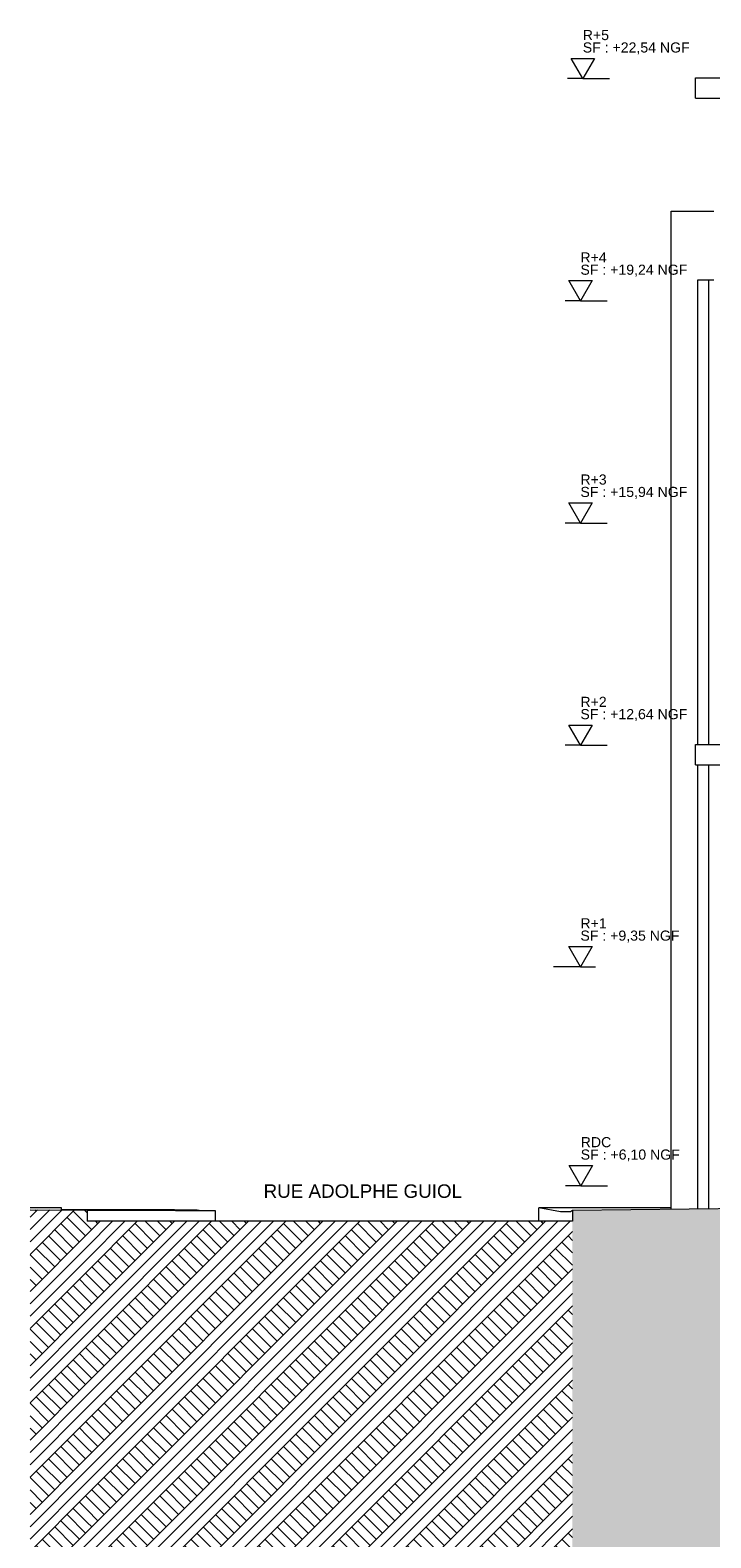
# Model space of a CAD drawing. Header units: millimetres. Extents: x 17009 to 157603, y -19950 to 21829.
# Tile 2 of 208: x 17009 to 27127, y -4850 to 17539. Entities that reach past the tile are written whole.
import ezdxf

# ---------------------------------------------------------------- set-up
doc = ezdxf.new("R2010")
doc.units = ezdxf.units.MM
doc.header["$MEASUREMENT"] = 0
for name, color, linetype in [('01-STR_Poutres_Poteaux.ARCHI', 7, 'Continuous'), ('05-INF _ COTATIONS.ARCHI', 7, 'Continuous'), ('07-VRD_Cadastre.ARCHI', 7, 'Continuous'), ('07-VRD_Terrain EDL_Environnement.ARCHI', 7, 'Continuous'), ('07-VRD_Terrain_Batiments.ARCHI', 7, 'Continuous')]:
    doc.layers.add(name, color=color, linetype=linetype)
doc.styles.add('STYLE_GENERE_1', font='arial.ttf')
doc.styles.add('STYLE_GENERE_2', font='txt')
pattern_1 = [(45, (0, 0), (-275.7716, 275.7716), []), (45, (-91.9, 91.9), (-551.543, 551.543), []), (45, (-183.85, 183.85), (-551.543, 551.543), []), (135, (-275.77, 275.77), (91.92388, 91.92388), [390, -390])]

# ---------------------------------------------------------------- blocks, each defined once
blk = doc.blocks.new('Élément de coupe_29_1')
at = {"layer": '01-STR_Poutres_Poteaux.ARCHI', "color": 7, "linetype": 'Continuous', "lineweight": 5}
for p, q in [((26899, 6930), (29902, 6930)), ((26899, 6630), (26899, 6930)), ((26899, 6630), (29902, 6630))]:
    blk.add_line(p, q, dxfattribs=at)
blk = doc.blocks.new('Élément de coupe_73_1')
at = {"layer": '01-STR_Poutres_Poteaux.ARCHI', "color": 7, "linetype": 'Continuous', "lineweight": 5}
for p, q in [((26899, 16830), (29902, 16830)), ((26899, 16530), (26899, 16830)), ((26899, 16530), (29902, 16530))]:
    blk.add_line(p, q, dxfattribs=at)
blk = doc.blocks.new('Élément de coupe_90_1')
at = {"layer": '07-VRD_Terrain EDL_Environnement.ARCHI', "linetype": 'Continuous', "lineweight": 5}
h = blk.add_hatch(dxfattribs=at)
h.set_pattern_fill('Terre_0001', color=8, style=0, pattern_type=2)
h.set_pattern_definition(pattern_1)
h.paths.add_polyline_path([(17009, -19950), (17858, -19950), (17858, 18), (17009, 21)])
h = blk.add_hatch(dxfattribs=at)
h.set_pattern_fill('Terre_0001', color=8, style=0, pattern_type=2)
h.set_pattern_definition(pattern_1)
h.paths.add_polyline_path([(25069, 12), (25069, -19950), (80232, -19950), (80232, -285), (78446, -157), (77545, -167), (77545, -4432), (76944, -4432), (76944, -3190), (30844, -3190), (30844, -4432), (30244, -4432), (30244, 153), (27671, 41)])
at = {"layer": '07-VRD_Terrain EDL_Environnement.ARCHI', "color": 7, "linetype": 'Continuous', "lineweight": 5}
for p, q in [((17473, 50), (17009, 50)), ((17009, 21), (17858, 18)), ((17473, 22), (17473, 50)), ((17516, 22), (17473, 22)), ((17692, 22), (17516, 22)), ((17865, 22), (17692, 22)), ((17858, 18), (17858, -150)), ((17858, 18), (17938, 18)), ((18033, 21), (17865, 22)), ((17938, 18), (18088, 17)), ((18196, 21), (18033, 21)), ((18088, 17), (18233, 17)), ((18353, 21), (18196, 21)), ((18233, 17), (18372, 16)), ((18505, 21), (18353, 21)), ((18372, 16), (18506, 16)), ((18650, 20), (18505, 21)), ((18506, 16), (18635, 15)), ((18635, 15), (18756, 15)), ((18788, 20), (18650, 20)), ((18756, 15), (18871, 14)), ((18919, 19), (18788, 20)), ((18871, 14), (18978, 14)), ((19042, 19), (18919, 19)), ((18978, 14), (19077, 14)), ((19157, 19), (19042, 19)), ((19077, 14), (19168, 13)), ((19265, 18), (19157, 19)), ((19168, 13), (19251, 13)), ((19251, 13), (19324, 13)), ((19363, 18), (19265, 18)), ((19324, 13), (19389, 13)), ((19453, 17), (19363, 18)), ((19389, 13), (19444, 12)), ((19444, 12), (19490, 12)), ((19494, 17), (19453, 17)), ((19490, 12), (19526, 12)), ((19522, 12), (19494, 17)), ((19526, 12), (19538, 12)), ((19538, 12), (19571, 12)), ((19571, 12), (19629, 12)), ((19629, 12), (19677, 12)), ((19677, 12), (19715, 11)), ((19715, 11), (19742, 11)), ((19742, 11), (19758, 11)), ((19758, 11), (19758, -150)), ((26536, 50), (24571, 50)), ((24891, -7), (24571, 50)), ((24571, -150), (24571, 50)), ((25069, 12), (25042, -7)), ((25069, 12), (25069, -150)), ((25042, -7), (24891, -7))]:
    blk.add_line(p, q, dxfattribs=at)
at = {"layer": '07-VRD_Terrain EDL_Environnement.ARCHI', "color": 7, "linetype": 'Continuous', "lineweight": 5, "flags": 128}
blk.add_lwpolyline([(30244, 153), (27671, 41), (25069, 12)], dxfattribs=at)
blk = doc.blocks.new('Élément de coupe_113_1')
at = {"layer": '07-VRD_Terrain EDL_Environnement.ARCHI', "linetype": 'Continuous', "lineweight": 5}
h = blk.add_hatch(dxfattribs=at)
h.set_pattern_fill('Terre_0001', color=8, style=0, pattern_type=2)
h.set_pattern_definition(pattern_1)
h.paths.add_polyline_path([(25069, -150), (17858, -150), (17858, -19950), (25069, -19950)])
at = {"layer": '07-VRD_Terrain EDL_Environnement.ARCHI', "color": 7, "linetype": 'Continuous', "lineweight": 5}
blk.add_line((25069, -150), (17858, -150), dxfattribs=at)
blk = doc.blocks.new('Élément de coupe_322_1')
at = {"layer": '07-VRD_Terrain_Batiments.ARCHI', "color": 7, "linetype": 'Continuous', "lineweight": 5}
for p, q in [((26932, 6930), (26932, 13830)), ((26932, 13830), (27096, 13830)), ((27096, 13830), (27171, 13830)), ((27096, 6930), (27096, 13830)), ((26932, 33), (26932, 6630)), ((27096, 34), (27096, 6630))]:
    blk.add_line(p, q, dxfattribs=at)
blk = doc.blocks.new('Élément de coupe_323_1')
at = {"layer": '07-VRD_Terrain_Batiments.ARCHI', "color": 7, "linetype": 'Continuous', "lineweight": 5}
for p, q in [((26536, 29), (26536, 14851)), ((26536, 14851), (27171, 14851))]:
    blk.add_line(p, q, dxfattribs=at)
blk = doc.blocks.new('Cotation_1_1', base_point=(25192, 379))
at = {"layer": '05-INF _ COTATIONS.ARCHI', "color": 251, "linetype": 'Continuous', "lineweight": 5, "true_color": 0x666666}
for p, q in [((25192, 379), (25018, 679)), ((25018, 679), (25366, 679)), ((25366, 679), (25192, 379)), ((25192, 379), (24967, 379)), ((25192, 379), (25592, 379))]:
    blk.add_line(p, q, dxfattribs=at)
at = {"layer": '05-INF _ COTATIONS.ARCHI', "color": 7, "lineweight": 5, "char_height": 150, "attachment_point": 7, "style": 'STYLE_GENERE_1'}
for s, insert in [('\\A1;{\\pql;\\fArial|b0|i0|c0|p0;\\W1.000000;RDC}', (25192, 949)), ('\\A1;{\\pql;\\fArial|b0|i0|c0|p0;\\W1.000000;SF : +6,10 NGF}', (25192, 739))]:
    blk.add_mtext(s, dxfattribs=dict(at, insert=insert))
blk = doc.blocks.new('Cotation_2_1', base_point=(25188, 3630))
at = {"layer": '05-INF _ COTATIONS.ARCHI', "color": 251, "linetype": 'Continuous', "lineweight": 5, "true_color": 0x666666}
for p, q in [((25188, 3630), (25014, 3930)), ((25014, 3930), (25362, 3930)), ((25362, 3930), (25188, 3630)), ((25188, 3630), (24788, 3630)), ((25188, 3630), (25413, 3630))]:
    blk.add_line(p, q, dxfattribs=at)
at = {"layer": '05-INF _ COTATIONS.ARCHI', "color": 7, "lineweight": 5, "char_height": 150, "attachment_point": 7, "style": 'STYLE_GENERE_1'}
for s, insert in [('\\A1;{\\pql;\\fArial|b0|i0|c0|p0;\\W1.000000;R+1}', (25188, 4200)), ('\\A1;{\\pql;\\fArial|b0|i0|c0|p0;\\W1.000000;SF : +9,35 NGF}', (25188, 3990))]:
    blk.add_mtext(s, dxfattribs=dict(at, insert=insert))
blk = doc.blocks.new('Cotation_3_1', base_point=(25188, 13519))
at = {"layer": '05-INF _ COTATIONS.ARCHI', "color": 251, "linetype": 'Continuous', "lineweight": 5, "true_color": 0x666666}
for p, q in [((25188, 13519), (25014, 13819)), ((25014, 13819), (25362, 13819)), ((25362, 13819), (25188, 13519)), ((25188, 13519), (24963, 13519)), ((25188, 13519), (25588, 13519))]:
    blk.add_line(p, q, dxfattribs=at)
at = {"layer": '05-INF _ COTATIONS.ARCHI', "color": 7, "lineweight": 5, "char_height": 150, "attachment_point": 7, "style": 'STYLE_GENERE_1'}
for s, insert in [('\\A1;{\\pql;\\fArial|b0|i0|c0|p0;\\W1.000000;R+4}', (25188, 14089)), ('\\A1;{\\pql;\\fArial|b0|i0|c0|p0;\\W1.000000;SF : +19,24 NGF}', (25188, 13879))]:
    blk.add_mtext(s, dxfattribs=dict(at, insert=insert))
blk = doc.blocks.new('Cotation_4_1', base_point=(25188, 6919))
at = {"layer": '05-INF _ COTATIONS.ARCHI', "color": 251, "linetype": 'Continuous', "lineweight": 5, "true_color": 0x666666}
for p, q in [((25188, 6919), (25014, 7219)), ((25014, 7219), (25362, 7219)), ((25362, 7219), (25188, 6919)), ((25188, 6919), (24963, 6919)), ((25188, 6919), (25588, 6919))]:
    blk.add_line(p, q, dxfattribs=at)
at = {"layer": '05-INF _ COTATIONS.ARCHI', "color": 7, "lineweight": 5, "char_height": 150, "attachment_point": 7, "style": 'STYLE_GENERE_1'}
for s, insert in [('\\A1;{\\pql;\\fArial|b0|i0|c0|p0;\\W1.000000;R+2}', (25188, 7489)), ('\\A1;{\\pql;\\fArial|b0|i0|c0|p0;\\W1.000000;SF : +12,64 NGF}', (25188, 7279))]:
    blk.add_mtext(s, dxfattribs=dict(at, insert=insert))
blk = doc.blocks.new('Cotation_5_1', base_point=(25188, 10219))
at = {"layer": '05-INF _ COTATIONS.ARCHI', "color": 251, "linetype": 'Continuous', "lineweight": 5, "true_color": 0x666666}
for p, q in [((25188, 10219), (25014, 10519)), ((25014, 10519), (25362, 10519)), ((25362, 10519), (25188, 10219)), ((25188, 10219), (24963, 10219)), ((25188, 10219), (25588, 10219))]:
    blk.add_line(p, q, dxfattribs=at)
at = {"layer": '05-INF _ COTATIONS.ARCHI', "color": 7, "lineweight": 5, "char_height": 150, "attachment_point": 7, "style": 'STYLE_GENERE_1'}
for s, insert in [('\\A1;{\\pql;\\fArial|b0|i0|c0|p0;\\W1.000000;R+3}', (25188, 10789)), ('\\A1;{\\pql;\\fArial|b0|i0|c0|p0;\\W1.000000;SF : +15,94 NGF}', (25188, 10579))]:
    blk.add_mtext(s, dxfattribs=dict(at, insert=insert))
blk = doc.blocks.new('Cotation_6_1', base_point=(25223, 16819))
at = {"layer": '05-INF _ COTATIONS.ARCHI', "color": 251, "linetype": 'Continuous', "lineweight": 5, "true_color": 0x666666}
for p, q in [((25223, 16819), (25049, 17119)), ((25049, 17119), (25397, 17119)), ((25397, 17119), (25223, 16819)), ((25223, 16819), (24998, 16819)), ((25223, 16819), (25623, 16819))]:
    blk.add_line(p, q, dxfattribs=at)
at = {"layer": '05-INF _ COTATIONS.ARCHI', "color": 7, "lineweight": 5, "char_height": 150, "attachment_point": 7, "style": 'STYLE_GENERE_1'}
for s, insert in [('\\A1;{\\pql;\\fArial|b0|i0|c0|p0;\\W1.000000;R+5}', (25223, 17389)), ('\\A1;{\\pql;\\fArial|b0|i0|c0|p0;\\W1.000000;SF : +22,54 NGF}', (25223, 17179))]:
    blk.add_mtext(s, dxfattribs=dict(at, insert=insert))

msp = doc.modelspace()

# ---------------------------------------------------------------- block references
at = {"layer": '01-STR_Poutres_Poteaux.ARCHI', "lineweight": 0}
for name in ['Élément de coupe_73_1', 'Élément de coupe_29_1']:
    msp.add_blockref(name, (0, 0), dxfattribs=at)
at = {"layer": '05-INF _ COTATIONS.ARCHI', "color": 251, "linetype": 'Continuous', "lineweight": 5, "true_color": 0x666666}
for name, p in [('Cotation_6_1', (25222.819, 16818.6)), ('Cotation_3_1', (25187.976, 13518.6)), ('Cotation_5_1', (25187.976, 10218.6)), ('Cotation_4_1', (25187.976, 6919)), ('Cotation_2_1', (25187.976, 3630)), ('Cotation_1_1', (25192.41, 378.6))]:
    msp.add_blockref(name, p, dxfattribs=at)
at = {"layer": '07-VRD_Terrain EDL_Environnement.ARCHI', "lineweight": 0}
for name in ['Élément de coupe_90_1', 'Élément de coupe_113_1']:
    msp.add_blockref(name, (0, 0), dxfattribs=at)
at = {"layer": '07-VRD_Terrain_Batiments.ARCHI', "lineweight": 0}
for name in ['Élément de coupe_323_1', 'Élément de coupe_322_1']:
    msp.add_blockref(name, (0, 0), dxfattribs=at)

# ---------------------------------------------------------------- texts
at = {"layer": '07-VRD_Cadastre.ARCHI', "color": 7, "linetype": 'Continuous', "lineweight": 5, "insert": (21953.71, 196.006), "char_height": 200, "attachment_point": 8, "style": 'STYLE_GENERE_2'}
msp.add_mtext('\\A1;{\\pqc;\\fHelvetica|b0|i0|c0|p0;\\W1.000000;RUE \\fHelvetica|b0|i0|c0|p0;\\W1.000000;ADOLPHE GUIOL}', dxfattribs=at)

doc.saveas('drawing.dxf')
